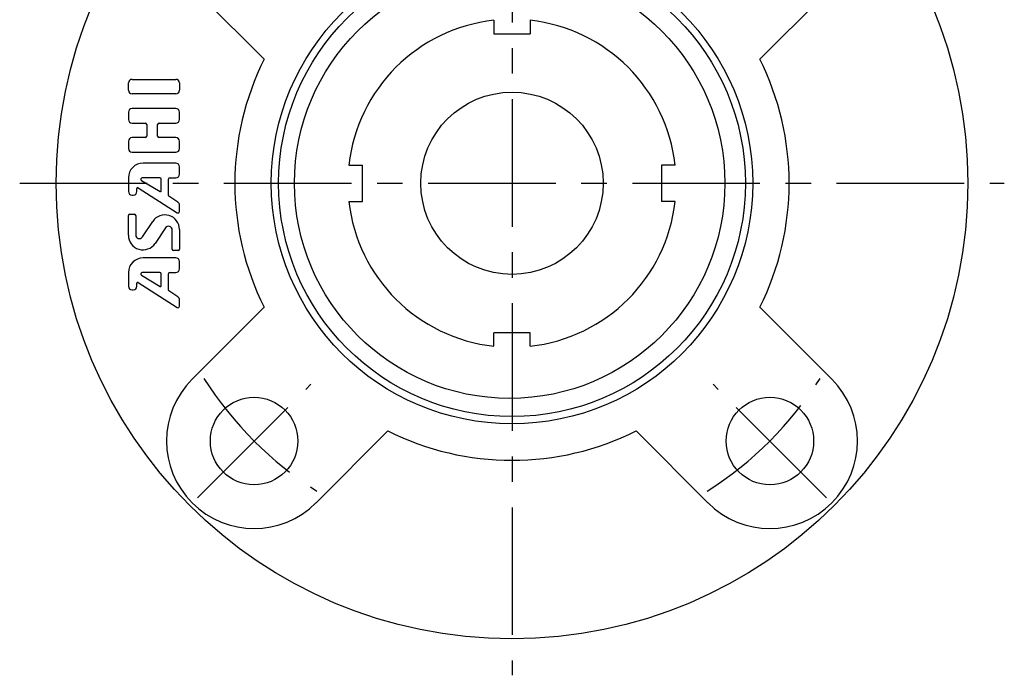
# Model space of a CAD drawing. Extents: x -68 to 138, y -68 to 138.
# Tile 1 of 9: x -68 to 68, y -68 to 22. Entities that reach past the tile are written whole.
import ezdxf

# ---------------------------------------------------------------- set-up
doc = ezdxf.new("R2010")
doc.units = 0
doc.header["$LTSCALE"] = 14
doc.linetypes.add('CENTER', pattern=[2, 1.25, -0.25, 0.25, -0.25])
doc.layers.get('0').update_dxf_attribs({"linetype": 'CONTINUOUS'})
doc.layers.add('1', color=3, linetype='CONTINUOUS')
doc.layers.add('CENTER', color=1, linetype='CENTER')

msp = doc.modelspace()

# ---------------------------------------------------------------- linework, layer by layer
for p, q in [((-43.84, 26.87), (-33.98, 17.01)), ((43.84, 26.87), (33.98, 17.01)), ((-2.5, 22.36), (-2.5, 20.5)), ((2.5, 22.36), (2.5, 20.5)), ((-2.5, 20.5), (2.5, 20.5)), ((-22.36, 2.5), (-20.5, 2.5)), ((-20.5, -2.5), (-20.5, 2.5)), ((22.36, 2.5), (20.5, 2.5)), ((20.5, 2.5), (20.5, -2.5)), ((-22.36, -2.5), (-20.5, -2.5)), ((22.36, -2.5), (20.5, -2.5)), ((-43.84, -26.87), (-33.98, -17.01)), ((43.84, -26.87), (33.98, -17.01)), ((2.5, -20.5), (-2.5, -20.5)), ((-2.5, -22.36), (-2.5, -20.5)), ((2.5, -22.36), (2.5, -20.5)), ((-26.87, -43.84), (-17.01, -33.98)), ((26.87, -43.84), (17.01, -33.98))]:
    msp.add_line(p, q)
for centre, radius in [((0, 0), 62.5), ((0, 0), 33), ((0, 0), 32), ((-0.32, 0), 29.51), ((0, 0), 12.5), ((-35.36, -35.36), 6), ((35.36, -35.36), 6)]:
    msp.add_circle(centre, radius)
for centre, radius, start, end in [((0, 0), 22.5, 96.3794, 173.6206), ((0, 0), 22.5, 6.3794, 83.6206), ((0, 0), 38, 153.4085, 206.5915), ((0, 0), 38, 333.4085, 26.5915), ((0, 0), 22.5, 186.3794, 263.6206), ((0, 0), 22.5, 276.3794, 353.6206), ((-35.36, -35.36), 12, 135, 315), ((35.36, -35.36), 12, 225, 45), ((0, 0), 38, 243.4085, 296.5915)]:
    msp.add_arc(centre, radius, start, end)
at = {"layer": '1'}
for p, q in [((-52.59, 12.76), (-52.59, 13.76)), ((-52.09, 14.26), (-46.09, 14.26)), ((-45.59, 13.76), (-45.59, 12.76)), ((-46.09, 12.26), (-52.09, 12.26)), ((-52.59, 9.76), (-52.59, 8.76)), ((-46.09, 10.26), (-52.09, 10.26)), ((-45.59, 8.76), (-45.59, 9.76)), ((-52.09, 8.26), (-50.29, 8.26)), ((-48.39, 8.26), (-46.09, 8.26)), ((-50.09, 8.06), (-50.09, 6.46)), ((-48.59, 6.46), (-48.59, 8.06)), ((-52.59, 5.76), (-52.59, 4.76)), ((-50.29, 6.26), (-52.09, 6.26)), ((-46.09, 6.26), (-48.39, 6.26)), ((-45.59, 4.76), (-45.59, 5.76)), ((-52.09, 4.26), (-46.09, 4.26)), ((-46.09, 2.76), (-50.59, 2.76)), ((-45.59, 1.26), (-45.59, 2.26)), ((-52.59, 0.76), (-52.59, -1.13)), ((-50.8, 0.39), (-48.24, -1.15)), ((-48.29, 0.76), (-50.7, 0.76)), ((-48.09, -1.06), (-48.09, 0.56)), ((-47.09, -1.68), (-47.09, 0.56)), ((-46.89, 0.76), (-46.09, 0.76)), ((-51.43, -1.13), (-51.43, -0.7)), ((-51.27, -0.62), (-45.89, -4.04)), ((-52.09, -1.63), (-51.93, -1.63)), ((-45.81, -2.59), (-47.04, -1.77)), ((-45.59, -3.87), (-45.59, -3)), ((-52.59, -7.13), (-52.59, -4.44)), ((-52.39, -4.24), (-51.79, -4.24)), ((-51.59, -4.44), (-51.59, -7.09)), ((-50.67, -7.36), (-49.25, -5.23)), ((-47.5, -6.11), (-48.92, -8.24)), ((-46.59, -9.04), (-46.59, -6.39)), ((-45.59, -6.34), (-45.59, -9.04)), ((-45.79, -9.24), (-46.39, -9.24)), ((-46.09, -10.24), (-50.59, -10.24)), ((-45.59, -11.74), (-45.59, -10.74)), ((-52.59, -12.24), (-52.59, -14.13)), ((-50.8, -12.61), (-48.24, -14.15)), ((-48.29, -12.24), (-50.7, -12.24)), ((-48.09, -14.06), (-48.09, -12.44)), ((-47.09, -14.68), (-47.09, -12.44)), ((-46.89, -12.24), (-46.09, -12.24)), ((-52.09, -14.63), (-51.93, -14.63)), ((-51.43, -14.13), (-51.43, -13.7)), ((-51.27, -13.62), (-45.89, -17.04)), ((-45.81, -15.59), (-47.04, -14.77)), ((-45.59, -16.87), (-45.59, -16))]:
    msp.add_line(p, q, dxfattribs=at)
for centre, radius, start, end in [((-52.09, 13.76), 0.5, 90, 180), ((-46.09, 13.76), 0.5, 0, 90), ((-52.09, 12.76), 0.5, 180, 270), ((-46.09, 12.76), 0.5, 270, 0), ((-52.09, 9.76), 0.5, 90, 180), ((-46.09, 9.76), 0.5, 0, 90), ((-52.09, 8.76), 0.5, 180, 270), ((-50.29, 8.06), 0.2, 0, 90), ((-48.39, 8.06), 0.2, 90, 180), ((-46.09, 8.76), 0.5, 270, 0), ((-52.09, 5.76), 0.5, 90, 180), ((-50.29, 6.46), 0.2, 270, 0), ((-48.39, 6.46), 0.2, 180, 270), ((-46.09, 5.76), 0.5, 0, 90), ((-52.09, 4.76), 0.5, 180, 270), ((-46.09, 4.76), 0.5, 270, 0), ((-50.59, 0.76), 2, 90, 180), ((-46.09, 2.26), 0.5, 0, 90), ((-50.7, 0.56), 0.2, 90, 239.0362), ((-48.29, 0.56), 0.2, 0, 90), ((-46.89, 0.56), 0.2, 90, 180), ((-46.09, 1.26), 0.5, 270, 0), ((-52.09, -1.13), 0.5, 180, 270), ((-51.93, -1.13), 0.5, 270, 0), ((-51.33, -0.7), 0.1, 57.5288, 180), ((-48.19, -1.06), 0.1, 239.0362, 0), ((-46.99, -1.68), 0.1, 180, 236.3099), ((-46.09, -3), 0.5, 0, 56.3099), ((-45.79, -3.87), 0.2, 237.5288, 0), ((-52.39, -4.44), 0.2, 90, 180), ((-51.79, -4.44), 0.2, 0, 90), ((-47.59, -6.34), 2, 0, 146.3099), ((-47.09, -6.39), 0.5, 0, 146.3099), ((-50.59, -7.13), 2, 180, 326.3099), ((-51.09, -7.09), 0.5, 180, 326.3099), ((-46.39, -9.04), 0.2, 180, 270), ((-45.79, -9.04), 0.2, 270, 0), ((-50.59, -12.24), 2, 90, 180), ((-46.09, -10.74), 0.5, 0, 90), ((-46.09, -11.74), 0.5, 270, 0), ((-50.7, -12.44), 0.2, 90, 239.0362), ((-48.29, -12.44), 0.2, 0, 90), ((-46.89, -12.44), 0.2, 90, 180), ((-52.09, -14.13), 0.5, 180, 270), ((-51.93, -14.13), 0.5, 270, 0), ((-51.33, -13.7), 0.1, 57.5288, 180), ((-48.19, -14.06), 0.1, 239.0362, 0), ((-46.99, -14.68), 0.1, 180, 236.3099), ((-46.09, -16), 0.5, 0, 56.3099), ((-45.79, -16.87), 0.2, 237.5288, 0)]:
    msp.add_arc(centre, radius, start, end, dxfattribs=at)
at = {"layer": 'CENTER'}
for p, q in [((0, 67.54), (0, -67.5)), ((-67.5, 0), (67.5, 0)), ((-43.13, -43.13), (-27.58, -27.58)), ((43.13, -43.13), (27.58, -27.58))]:
    msp.add_line(p, q, dxfattribs=at)
for start, end in [(212.3694, 237.6306), (302.3694, 327.6306)]:
    msp.add_arc((0, 0), 50, start, end, dxfattribs=at)

doc.saveas('drawing.dxf')
